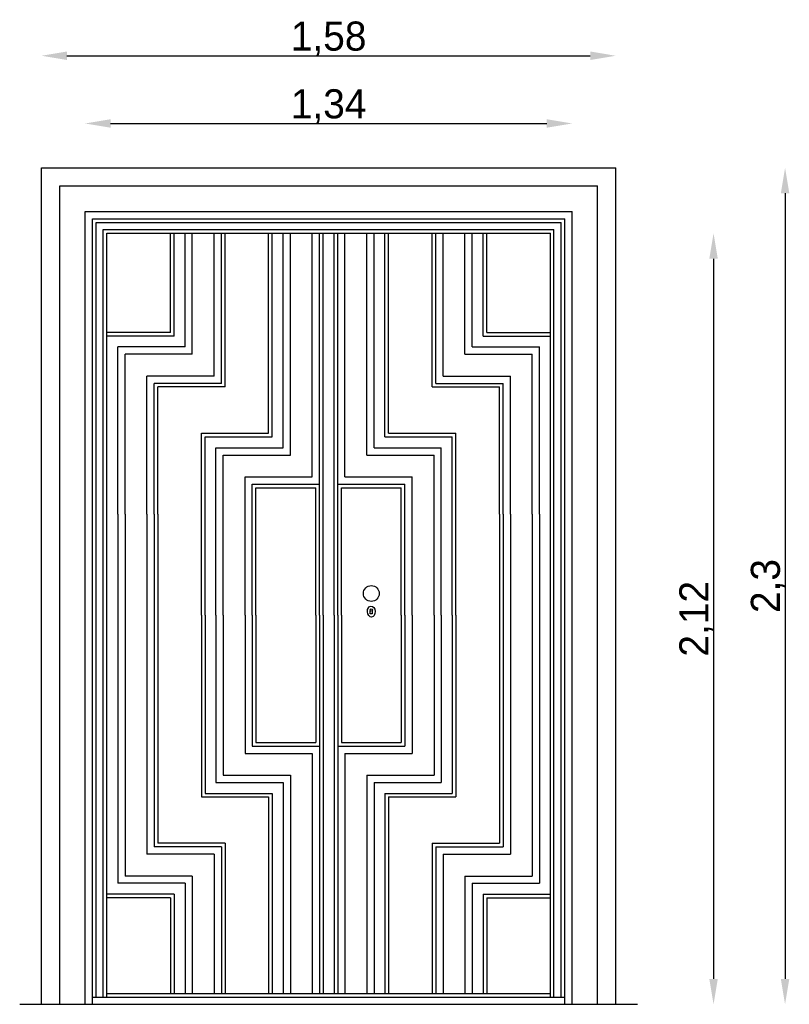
# Model space of a CAD drawing. Header units: millimetres. Extents: x 179.15 to 181.27, y 74.85 to 77.56.
import ezdxf

# ---------------------------------------------------------------- set-up
doc = ezdxf.new("R2010")
doc.units = ezdxf.units.MM
doc.dimstyles.new('ISO-25', dxfattribs={"dimtxt": 2.5, "dimasz": 2.5, "dimexe": 1.25, "dimexo": 0.625, "dimtad": 1, "dimtxsty": 'Standard', "dimcen": 2.5, "dimadec": 0, "dimazin": 0, "dimtfac": 1, "dimtmove": 0, "dimatfit": 3, "dimfxl": 0, "dimarcsym": 0})

# ---------------------------------------------------------------- blocks, each defined once
blk = doc.blocks.new('*D1')
at = {"color": 0, "lineweight": -2}
blk.add_line((179.4049, 77.2722), (180.6049, 77.2722), dxfattribs=at)
at = {"color": 0}
for points in [[(179.4049, 77.2839), (179.4049, 77.2606), (179.3349, 77.2722)], [(180.6049, 77.2839), (180.6049, 77.2606), (180.6749, 77.2722)]]:
    blk.add_solid(points, dxfattribs=at)
at = {"layer": 'Defpoints', "color": 0}
for p in [(180.6749, 77.2722), (179.3349, 77.0304), (180.6749, 77.0304)]:
    blk.add_point(p, dxfattribs=at)
at = {"color": 0, "insert": (180.0049, 77.3189), "char_height": 0.08, "attachment_point": 5}
blk.add_mtext('1,34', dxfattribs=at)
blk = doc.blocks.new('*D2')
at = {"color": 0, "lineweight": -2}
blk.add_line((179.2849, 77.4584), (180.7249, 77.4584), dxfattribs=at)
at = {"color": 0}
for points in [[(179.2849, 77.4701), (179.2849, 77.4468), (179.2149, 77.4584)], [(180.7249, 77.4701), (180.7249, 77.4468), (180.7949, 77.4584)]]:
    blk.add_solid(points, dxfattribs=at)
at = {"layer": 'Defpoints', "color": 0}
for p in [(180.7949, 77.4584), (179.2149, 77.1504), (180.7949, 77.1504)]:
    blk.add_point(p, dxfattribs=at)
at = {"color": 0, "insert": (180.0049, 77.5051), "char_height": 0.08, "attachment_point": 5}
blk.add_mtext('1,58', dxfattribs=at)
blk = doc.blocks.new('*D3')
at = {"color": 0, "lineweight": -2}
blk.add_line((181.0639, 76.9004), (181.0639, 74.9204), dxfattribs=at)
at = {"color": 0}
for points in [[(181.0523, 76.9004), (181.0756, 76.9004), (181.0639, 76.9704)], [(181.0523, 74.9204), (181.0756, 74.9204), (181.0639, 74.8504)]]:
    blk.add_solid(points, dxfattribs=at)
at = {"layer": 'Defpoints', "color": 0}
for p in [(180.6149, 76.9704), (180.6749, 74.8504), (181.0639, 74.8504)]:
    blk.add_point(p, dxfattribs=at)
at = {"color": 0, "insert": (181.0173, 75.9104), "char_height": 0.08, "attachment_point": 5, "rotation": 90}
blk.add_mtext('2,12', dxfattribs=at)
blk = doc.blocks.new('*D4')
at = {"color": 0, "lineweight": -2}
blk.add_line((181.2607, 77.0804), (181.2607, 74.9204), dxfattribs=at)
at = {"color": 0}
for points in [[(181.249, 77.0804), (181.2724, 77.0804), (181.2607, 77.1504)], [(181.249, 74.9204), (181.2724, 74.9204), (181.2607, 74.8504)]]:
    blk.add_solid(points, dxfattribs=at)
at = {"layer": 'Defpoints', "color": 0}
for p in [(180.7949, 77.1504), (180.7949, 74.8504), (181.2607, 74.8504)]:
    blk.add_point(p, dxfattribs=at)
at = {"color": 0, "insert": (181.214, 76.0004), "char_height": 0.08, "attachment_point": 5, "rotation": 90}
blk.add_mtext('2,3', dxfattribs=at)

msp = doc.modelspace()

# ---------------------------------------------------------------- linework, layer by layer
for p, q in [((179.2149, 74.8504), (179.2149, 77.1504)), ((179.2149, 77.1504), (180.7949, 77.1504)), ((180.7949, 74.8504), (180.7949, 77.1504)), ((179.2649, 77.1004), (180.7449, 77.1004)), ((179.2649, 74.8504), (179.2649, 77.1004)), ((180.7449, 74.8504), (180.7449, 77.1004)), ((179.3349, 77.0304), (180.6749, 77.0304)), ((179.3349, 74.8504), (179.3349, 77.0304)), ((180.6749, 74.8504), (180.6749, 77.0304)), ((179.3549, 77.0104), (180.6549, 77.0104)), ((179.3549, 74.8504), (179.3549, 77.0104)), ((179.3649, 74.8704), (179.3649, 77.0004)), ((179.3649, 77.0004), (180.6449, 77.0004)), ((180.6449, 74.8704), (180.6449, 77.0004)), ((180.6549, 74.8504), (180.6549, 77.0104)), ((179.3849, 76.9804), (180.6249, 76.9804)), ((179.3849, 74.8704), (179.3849, 76.9804)), ((179.3949, 76.9704), (180.6149, 76.9704)), ((179.3949, 74.8704), (179.3949, 76.9704)), ((179.5699, 76.6977), (179.5699, 76.9704)), ((179.5799, 76.6877), (179.5799, 76.9704)), ((179.6099, 76.6577), (179.6099, 76.9704)), ((179.6299, 76.6377), (179.6299, 76.9704)), ((179.6899, 76.5777), (179.6899, 76.9704)), ((179.7099, 76.5577), (179.7099, 76.9704)), ((179.7199, 76.5477), (179.7199, 76.9704)), ((179.8399, 76.4204), (179.8399, 76.9704)), ((179.8499, 76.4104), (179.8499, 76.9704)), ((179.8799, 76.3804), (179.8799, 76.9704)), ((179.8999, 76.3604), (179.8999, 76.9704)), ((179.9599, 76.3004), (179.9599, 76.9704)), ((179.9799, 76.2804), (179.9799, 76.9704)), ((179.9899, 75.9204), (179.9899, 76.9704)), ((180.0199, 75.9204), (180.0199, 76.9704)), ((180.0299, 76.2804), (180.0299, 76.9704)), ((180.0499, 76.3004), (180.0499, 76.9704)), ((180.1099, 76.3604), (180.1099, 76.9704)), ((180.1299, 76.3804), (180.1299, 76.9704)), ((180.1599, 76.4104), (180.1599, 76.9704)), ((180.1699, 76.4204), (180.1699, 76.9704)), ((180.2899, 76.5477), (180.2899, 76.9704)), ((180.2999, 76.5577), (180.2999, 76.9704)), ((180.3199, 76.5777), (180.3199, 76.9704)), ((180.3799, 76.6377), (180.3799, 76.9704)), ((180.3999, 76.6577), (180.3999, 76.9704)), ((180.4299, 76.6877), (180.4299, 76.9704)), ((180.4399, 76.6977), (180.4399, 76.9704)), ((180.6149, 74.8704), (180.6149, 76.9704)), ((180.6249, 74.8704), (180.6249, 76.9804)), ((179.5699, 76.6977), (179.3949, 76.6977)), ((180.4399, 76.6977), (180.6149, 76.6977)), ((180.6249, 76.1977), (180.6249, 76.6977)), ((179.5799, 76.6877), (179.3949, 76.6877)), ((180.4299, 76.6877), (180.6149, 76.6877)), ((180.6149, 76.1977), (180.6149, 76.6877)), ((179.6099, 76.6577), (179.4249, 76.6577)), ((179.4249, 76.1977), (179.4249, 76.6577)), ((180.3999, 76.6577), (180.5849, 76.6577)), ((180.5849, 76.1977), (180.5849, 76.6577)), ((179.6299, 76.6377), (179.4449, 76.6377)), ((179.4449, 76.1977), (179.4449, 76.6377)), ((180.3799, 76.6377), (180.5649, 76.6377)), ((180.5649, 76.1977), (180.5649, 76.6377)), ((179.5049, 76.1977), (179.5049, 76.5777)), ((179.6899, 76.5777), (179.5049, 76.5777)), ((180.3199, 76.5777), (180.5049, 76.5777)), ((180.5049, 76.1977), (180.5049, 76.5777)), ((179.5249, 76.1977), (179.5249, 76.5577)), ((179.7099, 76.5577), (179.5249, 76.5577)), ((179.5349, 76.1977), (179.5349, 76.5477)), ((179.7199, 76.5477), (179.5349, 76.5477)), ((180.2899, 76.5477), (180.4749, 76.5477)), ((180.2999, 76.5577), (180.4849, 76.5577)), ((180.4749, 76.1977), (180.4749, 76.5477)), ((180.4849, 76.1977), (180.4849, 76.5577)), ((179.6549, 76.4204), (179.8399, 76.4204)), ((179.6549, 75.9204), (179.6549, 76.4204)), ((179.6649, 76.4104), (179.8499, 76.4104)), ((179.6649, 75.9204), (179.6649, 76.4104)), ((180.1599, 76.4104), (180.3449, 76.4104)), ((180.1699, 76.4204), (180.3549, 76.4204)), ((180.3449, 75.9204), (180.3449, 76.4104)), ((180.3549, 75.9204), (180.3549, 76.4204)), ((179.6949, 76.3804), (179.8799, 76.3804)), ((179.6949, 75.9204), (179.6949, 76.3804)), ((180.1299, 76.3804), (180.3149, 76.3804)), ((180.3149, 75.9204), (180.3149, 76.3804)), ((179.7149, 76.3604), (179.8999, 76.3604)), ((179.7149, 75.9204), (179.7149, 76.3604)), ((180.1099, 76.3604), (180.2949, 76.3604)), ((180.2949, 75.9204), (180.2949, 76.3604)), ((179.7749, 76.3004), (179.9599, 76.3004)), ((179.7749, 75.9204), (179.7749, 76.3004)), ((180.0499, 76.3004), (180.2349, 76.3004)), ((180.2349, 75.9204), (180.2349, 76.3004)), ((179.7949, 76.2804), (179.9799, 76.2804)), ((179.7949, 75.9204), (179.7949, 76.2804)), ((179.8049, 76.2704), (179.9699, 76.2704)), ((179.8049, 75.9204), (179.8049, 76.2704)), ((179.9699, 75.9204), (179.9699, 76.2704)), ((179.9799, 75.9204), (179.9799, 76.2804)), ((180.0299, 75.9204), (180.0299, 76.2804)), ((180.0299, 76.2804), (180.2149, 76.2804)), ((180.0399, 75.9204), (180.0399, 76.2704)), ((180.0399, 76.2704), (180.2049, 76.2704)), ((180.2049, 75.9204), (180.2049, 76.2704)), ((180.2149, 75.9204), (180.2149, 76.2804)), ((179.4249, 76.1977), (179.4249, 75.1831)), ((179.4449, 76.1977), (179.4449, 75.2031)), ((179.5049, 76.1977), (179.5049, 75.2631)), ((179.5249, 76.1977), (179.5249, 75.2831)), ((179.5349, 76.1977), (179.5349, 75.2931)), ((180.4749, 76.1977), (180.4749, 75.2931)), ((180.4849, 76.1977), (180.4849, 75.2831)), ((180.5049, 76.1977), (180.5049, 75.2631)), ((180.5649, 76.1977), (180.5649, 75.2031)), ((180.5849, 76.1977), (180.5849, 75.1831)), ((179.6549, 75.9204), (179.6549, 75.4204)), ((179.6649, 75.9204), (179.6649, 75.4304)), ((179.6949, 75.9204), (179.6949, 75.4604)), ((179.7149, 75.9204), (179.7149, 75.4804)), ((179.7749, 75.9204), (179.7749, 75.5404)), ((179.7949, 75.9204), (179.7949, 75.5604)), ((179.8049, 75.9204), (179.8049, 75.5704)), ((179.9699, 75.9204), (179.9699, 75.5704)), ((179.9799, 75.9204), (179.9799, 75.5604)), ((179.9899, 75.9204), (179.9899, 74.8804)), ((180.0199, 75.9204), (180.0199, 74.8804)), ((180.0299, 75.9204), (180.0299, 75.5604)), ((180.0399, 75.9204), (180.0399, 75.5704)), ((180.2049, 75.9204), (180.2049, 75.5704)), ((180.2149, 75.9204), (180.2149, 75.5604)), ((180.2349, 75.9204), (180.2349, 75.5404)), ((180.2949, 75.9204), (180.2949, 75.4804)), ((180.3149, 75.9204), (180.3149, 75.4604)), ((180.3449, 75.9204), (180.3449, 75.4304)), ((180.3549, 75.9204), (180.3549, 75.4204)), ((179.7949, 75.5604), (179.9799, 75.5604)), ((179.8049, 75.5704), (179.9699, 75.5704)), ((179.9799, 75.5604), (179.9799, 74.8804)), ((180.0299, 75.5604), (180.0299, 74.8804)), ((180.0299, 75.5604), (180.2149, 75.5604)), ((180.0399, 75.5704), (180.2049, 75.5704)), ((179.7749, 75.5404), (179.9599, 75.5404)), ((179.9599, 75.5404), (179.9599, 74.8804)), ((180.0499, 75.5404), (180.2349, 75.5404)), ((180.0499, 75.5404), (180.0499, 74.8804)), ((179.7149, 75.4804), (179.8999, 75.4804)), ((179.8999, 75.4804), (179.8999, 74.8804)), ((180.1099, 75.4804), (180.2949, 75.4804)), ((180.1099, 75.4804), (180.1099, 74.8804)), ((179.6949, 75.4604), (179.8799, 75.4604)), ((179.8799, 75.4604), (179.8799, 74.8804)), ((180.1299, 75.4604), (180.3149, 75.4604)), ((180.1299, 75.4604), (180.1299, 74.8804)), ((179.6649, 75.4304), (179.8499, 75.4304)), ((179.8499, 75.4304), (179.8499, 74.8804)), ((180.1599, 75.4304), (180.3449, 75.4304)), ((180.1599, 75.4304), (180.1599, 74.8804)), ((179.6549, 75.4204), (179.8399, 75.4204)), ((179.8399, 75.4204), (179.8399, 74.8804)), ((180.1699, 75.4204), (180.3549, 75.4204)), ((180.1699, 75.4204), (180.1699, 74.8804)), ((179.7199, 75.2931), (179.5349, 75.2931)), ((179.7199, 75.2931), (179.7199, 74.8804)), ((180.2899, 75.2931), (180.4749, 75.2931)), ((180.2899, 75.2931), (180.2899, 74.8804)), ((179.6899, 75.2631), (179.5049, 75.2631)), ((179.7099, 75.2831), (179.5249, 75.2831)), ((179.6899, 75.2631), (179.6899, 74.8804)), ((179.7099, 75.2831), (179.7099, 74.8804)), ((180.2999, 75.2831), (180.4849, 75.2831)), ((180.2999, 75.2831), (180.2999, 74.8804)), ((180.3199, 75.2631), (180.5049, 75.2631)), ((180.3199, 75.2631), (180.3199, 74.8804)), ((179.6099, 75.1831), (179.4249, 75.1831)), ((179.6299, 75.2031), (179.4449, 75.2031)), ((179.6099, 75.1831), (179.6099, 74.8804)), ((179.6299, 75.2031), (179.6299, 74.8804)), ((180.3799, 75.2031), (180.5649, 75.2031)), ((180.3799, 75.2031), (180.3799, 74.8804)), ((180.3999, 75.1831), (180.5849, 75.1831)), ((180.3999, 75.1831), (180.3999, 74.8804)), ((179.5799, 75.1531), (179.3949, 75.1531)), ((179.5799, 75.1531), (179.5799, 74.8804)), ((180.4299, 75.1531), (180.6149, 75.1531)), ((180.4299, 75.1531), (180.4299, 74.8804)), ((179.5699, 75.1431), (179.3949, 75.1431)), ((179.5699, 75.1431), (179.5699, 74.8804)), ((180.4399, 75.1431), (180.6149, 75.1431)), ((180.4399, 75.1431), (180.4399, 74.8804)), ((179.2149, 74.8504), (179.2149, 74.9946)), ((180.7949, 74.8504), (180.7949, 74.9946)), ((179.3549, 74.8704), (180.6549, 74.8704)), ((179.3949, 74.8804), (180.6149, 74.8804)), ((179.1549, 74.8504), (180.8549, 74.8504))]:
    msp.add_line(p, q)
msp.add_lwpolyline([(180.1247, 75.9324), (180.1247, 75.9237), (180.1194, 75.9237), (180.1194, 75.9324)])
for centre, radius in [((180.1223, 75.98), 0.0219), ((180.1221, 75.9342), 0.00319)]:
    msp.add_circle(centre, radius)
msp.add_ellipse((180.1222, 75.9302), major_axis=(-0.0008, 0.0153), ratio=0.685531)

# ---------------------------------------------------------------- dimensions: what is measured, and where the dimension line sits
for base, p1, p2, picture, middle in [((180.7949, 77.4584), (179.2149, 77.1504), (180.7949, 77.1504), '*D2', (180.0049, 77.5051)), ((180.6749, 77.2722), (179.3349, 77.0304), (180.6749, 77.0304), '*D1', (180.0049, 77.3189))]:
    dim = msp.add_linear_dim(base=base, p1=p1, p2=p2, dimstyle='ISO-25', override={"dimtxt": 0.08, "dimasz": 0.07, "dimgap": 0, "dimse1": 1, "dimse2": 1})
    dim.commit()
    dim.dimension.update_dxf_attribs({"geometry": picture, "text_midpoint": middle})
for base, p1, p2, picture, middle in [((181.2607, 74.8504), (180.7949, 77.1504), (180.7949, 74.8504), '*D4', (181.214, 76.0004)), ((181.0639, 74.8504), (180.6149, 76.9704), (180.6749, 74.8504), '*D3', (181.0173, 75.9104))]:
    dim = msp.add_linear_dim(base=base, p1=p1, p2=p2, angle=90, dimstyle='ISO-25', override={"dimtxt": 0.08, "dimasz": 0.07, "dimgap": 0, "dimse1": 1, "dimse2": 1})
    dim.commit()
    dim.dimension.update_dxf_attribs({"geometry": picture, "text_midpoint": middle})

doc.saveas('drawing.dxf')
